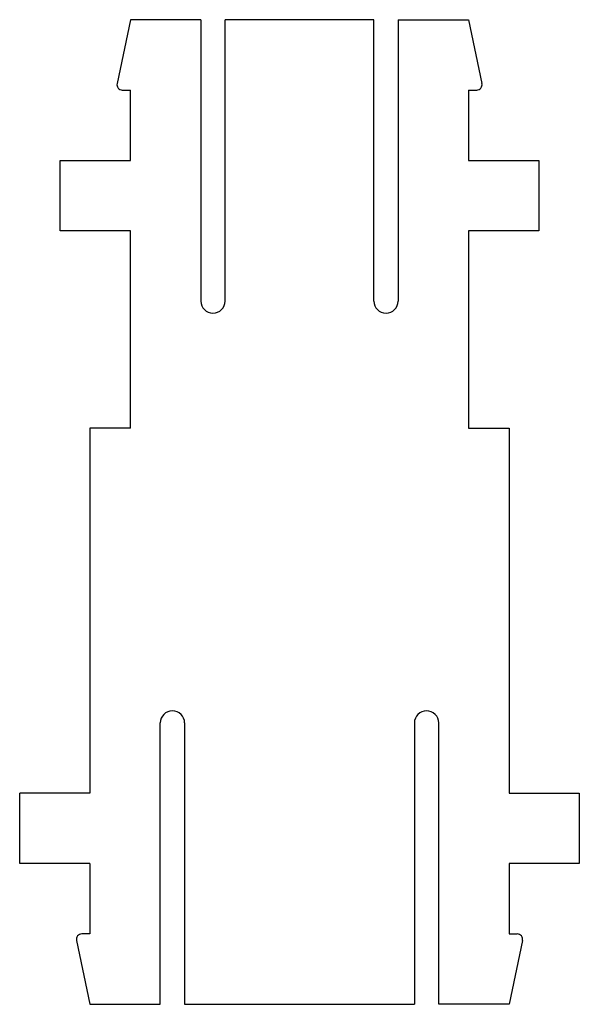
# Model space of a CAD drawing. Header units: millimetres. Extents: x -10.3 to 10.3, y -33.8 to 2.6.
import ezdxf

# ---------------------------------------------------------------- set-up
doc = ezdxf.new("R2010")
doc.units = ezdxf.units.MM
doc.layers.add('Shape2DView003', color=7, linetype='CONTINUOUS')

msp = doc.modelspace()

# ---------------------------------------------------------------- linework, layer by layer
at = {"layer": 'Shape2DView003'}
for p, q in [((-6.25, 2.6), (-6.75, 0.241)), ((-3.65, 2.6), (-6.25, 2.6)), ((-3.65, 2.6), (-3.65, -7.8)), ((-2.75, -7.8), (-2.75, 2.6)), ((2.75, 2.6), (-2.75, 2.6)), ((2.75, -7.8), (2.75, 2.6)), ((3.65, 2.6), (6.25, 2.6)), ((3.65, 2.6), (3.65, -7.8)), ((6.25, 2.6), (6.75, 0.241)), ((-6.554, 0), (-6.25, 0)), ((-6.25, -2.6), (-6.25, 0)), ((6.25, 0), (6.25, -2.6)), ((6.25, 0), (6.554, 0)), ((-8.85, -2.6), (-6.25, -2.6)), ((-8.85, -5.2), (-8.85, -2.6)), ((6.25, -2.6), (8.85, -2.6)), ((8.85, -2.6), (8.85, -5.2)), ((-6.25, -5.2), (-8.85, -5.2)), ((-6.25, -12.5), (-6.25, -5.2)), ((6.25, -5.2), (6.25, -12.5)), ((8.85, -5.2), (6.25, -5.2)), ((-6.25, -12.5), (-7.75, -12.5)), ((-7.75, -12.5), (-7.75, -26)), ((6.25, -12.5), (7.75, -12.5)), ((7.75, -12.5), (7.75, -26)), ((-5.15, -33.8), (-5.15, -23.4)), ((-4.25, -23.4), (-4.25, -33.8)), ((4.25, -23.4), (4.25, -33.8)), ((5.15, -33.8), (5.15, -23.4)), ((-7.75, -26), (-10.35, -26)), ((-10.35, -28.6), (-10.35, -26)), ((7.75, -26), (10.35, -26)), ((10.35, -26), (10.35, -28.6)), ((-7.75, -28.6), (-10.35, -28.6)), ((-7.75, -28.6), (-7.75, -31.2)), ((7.75, -28.6), (7.75, -31.2)), ((10.35, -28.6), (7.75, -28.6)), ((-7.75, -31.2), (-8.054, -31.2)), ((7.75, -31.2), (8.054, -31.2)), ((-8.25, -31.442), (-7.75, -33.8)), ((8.25, -31.442), (7.75, -33.8)), ((-7.75, -33.8), (-5.15, -33.8)), ((-4.25, -33.8), (4.25, -33.8)), ((7.75, -33.8), (5.15, -33.8))]:
    msp.add_line(p, q, dxfattribs=at)
for centre, major_axis, start_param, end_param in [((-6.554, 0.2), (0.115, -0.163), -2.39518, -0.61548), ((6.554, 0.2), (0.115, -0.163), -0.61548, -5.11896), ((-3.2, -7.8), (-0.26, 0.367), 0.955317, 2.52611), ((-3.2, -7.8), (-0.26, 0.367), 2.52611, 4.09691), ((3.2, -7.8), (-0.26, 0.367), 0.955317, 2.52611), ((3.2, -7.8), (-0.26, 0.367), 2.52611, 4.09691), ((-4.7, -23.4), (-0.26, 0.367), 5.66771, 0.955317), ((-4.7, -23.4), (-0.26, 0.367), 4.09691, 5.66771), ((4.7, -23.4), (-0.26, 0.367), 5.66771, 0.955317), ((4.7, -23.4), (-0.26, 0.367), 4.09691, 5.66771), ((-8.054, -31.4), (0.115, -0.163), -3.75707, -1.97737), ((8.054, -31.4), (0.115, -0.163), -5.53677, -3.75707)]:
    msp.add_ellipse(centre, major_axis=major_axis, ratio=1, start_param=start_param, end_param=end_param, dxfattribs=at)

doc.saveas('drawing.dxf')
